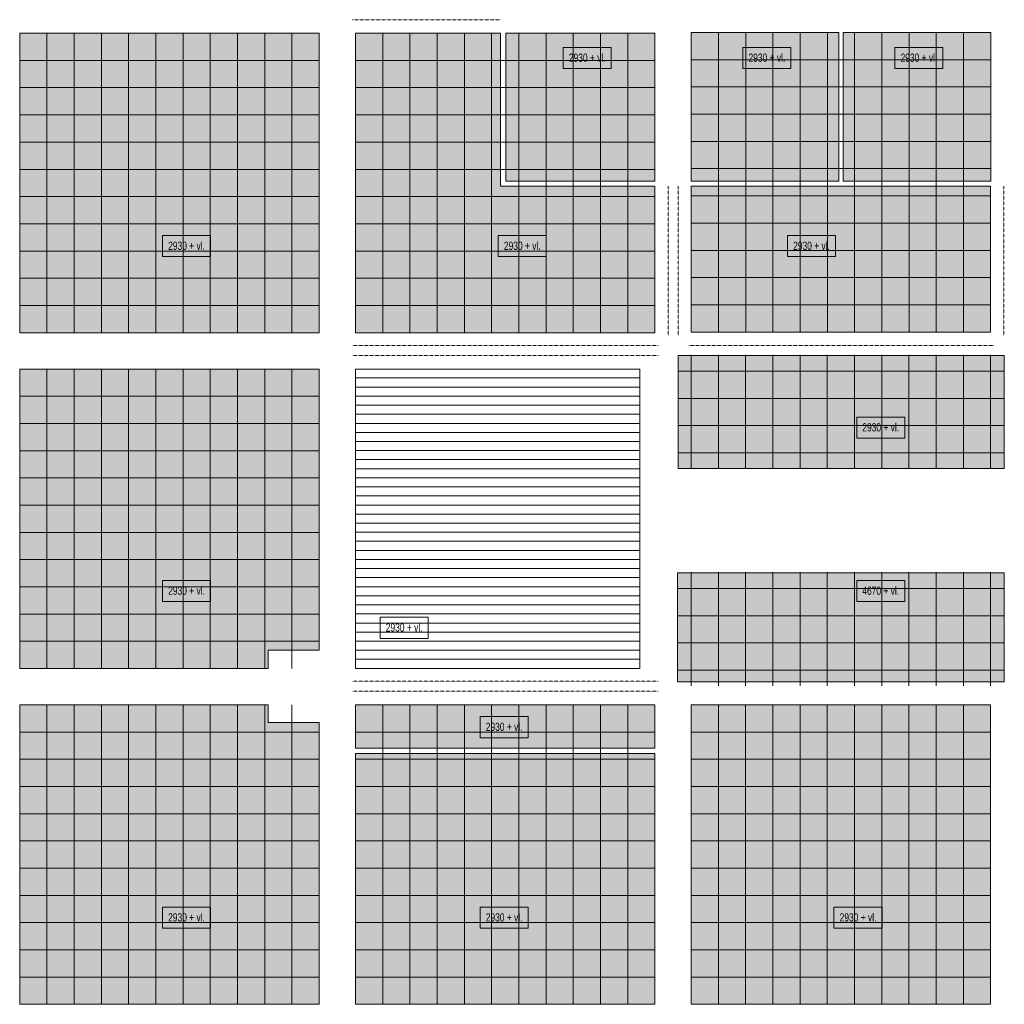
# Model space of a CAD drawing. Header units: millimetres. Extents: x 73705 to 433105, y 109410 to 279410.
# Tile 67 of 90: x 348680 to 370381, y 127758 to 149455. Entities that reach past the tile are written whole.
import ezdxf

# ---------------------------------------------------------------- set-up
doc = ezdxf.new("R2010")
doc.units = ezdxf.units.MM
doc.linetypes.add('Overhead', pattern=[2.5, 1.5, -1])
for name, color, linetype, lineweight in [('A-DETL', 90, 'Continuous', 9), ('A-DETL-GENF', 92, 'Continuous', 9), ('A-DETL-THIN', 151, 'Continuous', 9), ('A-FLOR-OVHD', 1, 'Overhead', 9), ('G-ANNO-TEXT', 231, 'Continuous', 9)]:
    doc.layers.add(name, color=color, linetype=linetype, lineweight=lineweight)
doc.styles.add('Arial Narrow_B', font='ARIALN.TTF', dxfattribs={"width": 0.9, "height": 180})

msp = doc.modelspace()

# ---------------------------------------------------------------- hatches: boundary and pattern name
at = {"layer": 'A-DETL-GENF'}
for points in [[(348680.4, 142557.5), (355280.4, 142557.5), (355280.4, 149157.5), (348680.4, 149157.5), (348680.4, 145817)], [(362680.4, 142557.5), (362680.4, 145784), (359280.6, 145784), (359280.6, 149157.5), (356080.4, 149157.5), (356080.4, 142557.5), (362341.3, 142557.5)], [(362680.4, 145898), (362680.4, 149157.5), (359394.6, 149157.5), (359394.6, 145898)], [(366731.1, 145898), (366731.1, 149172.5), (363480.4, 149172.5), (363480.4, 145898)], [(370081.7, 145898), (370081.7, 149172.5), (366831.1, 149172.5), (366831.1, 145898)], [(370080.4, 142572.5), (370080.4, 145784), (363480.4, 145784), (363480.4, 142572.5), (366831.1, 142572.5)], [(363191.1, 139565), (370381.1, 139565), (370381.1, 142055), (363191.1, 142055), (363191.1, 141757.5)], [(350756.1, 135157.5), (354156.1, 135157.5), (354156.1, 135564.5), (355280.4, 135564.5), (355280.4, 141757.5), (348680.4, 141757.5), (348680.4, 135157.5), (349081.1, 135157.5)], [(366831.1, 134865.5), (370381.1, 134865.5), (370381.1, 137265), (363181.1, 137265), (363181.1, 134865.5), (366731.1, 134865.5)], [(352322.3, 127757.5), (355280.4, 127757.5), (355280.4, 133965.5), (354156.1, 133965.5), (354156.1, 134357.5), (348680.4, 134357.5), (348680.4, 127757.5), (350956.1, 127757.5)], [(366831.1, 127757.5), (370080.4, 127757.5), (370080.4, 134357.5), (363480.4, 134357.5), (363480.4, 127757.5), (366731.1, 127757.5)]]:
    msp.add_hatch(color=10, dxfattribs=at).paths.add_polyline_path(points)
h = msp.add_hatch(dxfattribs=at)
h.set_pattern_fill('FP_1', color=27, style=0, pattern_type=2)
h.set_pattern_definition([(0, (352990.5, -123639.95), (0, 200), [])])
h.paths.add_polyline_path([(356080.4, 135157.5), (362351.1, 135157.5), (362351.1, 141757.5), (356080.4, 141757.5), (356080.4, 135564.5)])
h = msp.add_hatch(color=10, dxfattribs=at)
h.paths.add_polyline_path([(362680.4, 127757.5), (362680.4, 133287), (356080.4, 133287), (356080.4, 127757.5)])
h.paths.add_polyline_path([(356080.4, 133401), (362680.4, 133401), (362680.4, 134357.5), (356080.4, 134357.5), (356080.4, 133965.5)])

# ---------------------------------------------------------------- linework, layer by layer
at = {"layer": 'A-DETL'}
for p, q in [((349280.4, 149157.5), (349280.4, 142557.5)), ((349880.4, 149157.5), (349880.4, 142557.5)), ((350480.4, 149157.5), (350480.4, 142557.5)), ((351080.4, 149157.5), (351080.4, 142557.5)), ((351680.4, 149157.5), (351680.4, 142557.5)), ((352280.4, 149157.5), (352280.4, 142557.5)), ((352880.4, 149157.5), (352880.4, 142557.5)), ((353480.4, 149157.5), (353480.4, 142557.5)), ((354080.4, 149157.5), (354080.4, 142557.5)), ((354680.4, 149157.5), (354680.4, 142557.5)), ((356680.4, 149157.5), (356680.4, 142557.5)), ((357280.4, 149157.5), (357280.4, 142557.5)), ((357880.4, 149157.5), (357880.4, 142557.5)), ((358480.4, 149157.5), (358480.4, 142557.5)), ((359080.4, 149157.5), (359080.4, 142557.5)), ((359680.4, 149157.5), (359680.4, 142557.5)), ((360280.4, 149157.5), (360280.4, 142557.5)), ((360880.4, 149157.5), (360880.4, 142557.5)), ((361480.4, 149157.5), (361480.4, 142557.5)), ((362080.4, 149157.5), (362080.4, 142557.5)), ((366731.1, 149172.5), (363480.4, 149172.5)), ((363480.4, 149172.5), (363480.4, 145898)), ((364081.7, 149172.5), (364081.7, 142572.5)), ((364681.7, 149172.5), (364681.7, 142572.5)), ((365281.7, 149172.5), (365281.7, 142572.5)), ((365881.7, 149172.5), (365881.7, 142572.5)), ((366481.7, 149172.5), (366481.7, 142572.5)), ((366731.1, 145898), (366731.1, 149172.5)), ((370081.7, 149172.5), (366831.1, 149172.5)), ((366831.1, 149172.5), (366831.1, 145898)), ((367081.7, 149172.5), (367081.7, 142572.5)), ((367681.7, 149172.5), (367681.7, 142572.5)), ((368281.7, 149172.5), (368281.7, 142572.5)), ((368881.7, 149172.5), (368881.7, 142572.5)), ((369481.7, 149172.5), (369481.7, 142572.5)), ((370081.7, 145898), (370081.7, 149172.5)), ((348680.4, 148557.5), (355280.4, 148557.5)), ((356080.4, 148557.5), (362680.4, 148557.5)), ((363481.7, 148572.5), (370081.7, 148572.5)), ((348680.4, 147957.5), (355280.4, 147957.5)), ((356080.4, 147957.5), (362680.4, 147957.5)), ((363481.7, 147972.5), (370081.7, 147972.5)), ((348680.4, 147357.5), (355280.4, 147357.5)), ((356080.4, 147357.5), (362680.4, 147357.5)), ((363481.7, 147372.5), (370081.7, 147372.5)), ((348680.4, 146757.5), (355280.4, 146757.5)), ((356080.4, 146757.5), (362680.4, 146757.5)), ((363481.7, 146772.5), (370081.7, 146772.5)), ((348680.4, 146157.5), (355280.4, 146157.5)), ((356080.4, 146157.5), (362680.4, 146157.5)), ((363481.7, 146172.5), (370081.7, 146172.5)), ((363480.4, 145898), (366731.1, 145898)), ((366831.1, 145898), (370081.7, 145898)), ((348680.4, 145557.5), (355280.4, 145557.5)), ((356080.4, 145557.5), (362680.4, 145557.5)), ((363481.7, 145572.5), (370081.7, 145572.5)), ((363481.7, 144972.5), (370081.7, 144972.5)), ((348680.4, 144957.5), (355280.4, 144957.5)), ((356080.4, 144957.5), (362680.4, 144957.5)), ((348680.4, 144357.5), (355280.4, 144357.5)), ((356080.4, 144357.5), (362680.4, 144357.5)), ((363481.7, 144372.5), (370081.7, 144372.5)), ((348680.4, 143757.5), (355280.4, 143757.5)), ((356080.4, 143757.5), (362680.4, 143757.5)), ((363481.7, 143772.5), (370081.7, 143772.5)), ((348680.4, 143157.5), (355280.4, 143157.5)), ((356080.4, 143157.5), (362680.4, 143157.5)), ((363481.7, 143172.5), (370081.7, 143172.5)), ((370381.1, 142055), (363191.1, 142055)), ((363191.1, 142055), (363191.1, 139565)), ((363480.4, 142070), (363480.4, 139565)), ((364080.4, 142070), (364080.4, 139565)), ((364680.4, 142070), (364680.4, 139565)), ((365280.4, 142070), (365280.4, 139565)), ((365880.4, 142070), (365880.4, 139565)), ((366480.4, 142070), (366480.4, 139565)), ((367080.4, 142070), (367080.4, 139565)), ((367680.4, 142070), (367680.4, 139565)), ((368280.4, 142070), (368280.4, 139565)), ((368880.4, 142070), (368880.4, 139565)), ((369480.4, 142070), (369480.4, 139565)), ((370080.4, 142070), (370080.4, 139565)), ((370381.1, 139565), (370381.1, 142055)), ((349280.4, 141757.5), (349280.4, 135157.5)), ((349880.4, 141757.5), (349880.4, 135157.5)), ((350480.4, 141757.5), (350480.4, 135157.5)), ((351080.4, 141757.5), (351080.4, 135157.5)), ((351680.4, 141757.5), (351680.4, 135157.5)), ((352280.4, 141757.5), (352280.4, 135157.5)), ((352880.4, 141757.5), (352880.4, 135157.5)), ((353480.4, 141757.5), (353480.4, 135157.5)), ((354080.4, 141757.5), (354080.4, 135157.5)), ((354680.4, 141757.5), (354680.4, 135157.5)), ((363191.1, 141710), (370381.1, 141710)), ((348680.4, 141157.5), (355280.4, 141157.5)), ((363191.1, 141110), (370381.1, 141110)), ((348680.4, 140557.5), (355280.4, 140557.5)), ((363191.1, 140510), (370381.1, 140510)), ((348680.4, 139957.5), (355280.4, 139957.5)), ((363191.1, 139910), (370381.1, 139910)), ((363191.1, 139565), (370381.1, 139565)), ((348680.4, 139357.5), (355280.4, 139357.5)), ((348680.4, 138757.5), (355280.4, 138757.5)), ((348680.4, 138157.5), (355280.4, 138157.5)), ((348680.4, 137557.5), (355280.4, 137557.5)), ((370381.1, 137265), (363181.1, 137265)), ((363181.1, 137265), (363181.1, 134865.5)), ((363480.4, 137280), (363480.4, 134775)), ((364080.4, 137280), (364080.4, 134775)), ((364680.4, 137280), (364680.4, 134775)), ((365280.4, 137280), (365280.4, 134775)), ((365880.4, 137280), (365880.4, 134775)), ((366480.4, 137280), (366480.4, 134775)), ((367080.4, 137280), (367080.4, 134775)), ((367680.4, 137280), (367680.4, 134775)), ((368280.4, 137280), (368280.4, 134775)), ((368880.4, 137280), (368880.4, 134775)), ((369480.4, 137280), (369480.4, 134775)), ((370080.4, 137280), (370080.4, 134775)), ((370381.1, 134865.5), (370381.1, 137265)), ((348680.4, 136957.5), (355280.4, 136957.5)), ((363191.1, 136920), (370381.1, 136920)), ((348680.4, 136357.5), (355280.4, 136357.5)), ((363191.1, 136320), (370381.1, 136320)), ((348680.4, 135757.5), (355280.4, 135757.5)), ((363191.1, 135720), (370381.1, 135720)), ((363191.1, 135120), (370381.1, 135120)), ((363181.1, 134865.5), (370381.1, 134865.5)), ((349280.4, 134357.5), (349280.4, 127757.5)), ((349880.4, 134357.5), (349880.4, 127757.5)), ((350480.4, 134357.5), (350480.4, 127757.5)), ((351080.4, 134357.5), (351080.4, 127757.5)), ((351680.4, 134357.5), (351680.4, 127757.5)), ((352280.4, 134357.5), (352280.4, 127757.5)), ((352880.4, 134357.5), (352880.4, 127757.5)), ((353480.4, 134357.5), (353480.4, 127757.5)), ((354080.4, 134357.5), (354080.4, 127757.5)), ((354680.4, 134357.5), (354680.4, 127757.5)), ((356680.4, 134357.5), (356680.4, 127757.5)), ((357280.4, 134357.5), (357280.4, 127757.5)), ((357880.4, 134357.5), (357880.4, 127757.5)), ((358480.4, 134357.5), (358480.4, 127757.5)), ((359080.4, 134357.5), (359080.4, 127757.5)), ((359680.4, 134357.5), (359680.4, 127757.5)), ((360280.4, 134357.5), (360280.4, 127757.5)), ((360880.4, 134357.5), (360880.4, 127757.5)), ((361480.4, 134357.5), (361480.4, 127757.5)), ((362080.4, 134357.5), (362080.4, 127757.5)), ((364080.4, 134357.5), (364080.4, 127757.5)), ((364680.4, 134357.5), (364680.4, 127757.5)), ((365280.4, 134357.5), (365280.4, 127757.5)), ((365880.4, 134357.5), (365880.4, 127757.5)), ((366480.4, 134357.5), (366480.4, 127757.5)), ((367080.4, 134357.5), (367080.4, 127757.5)), ((367680.4, 134357.5), (367680.4, 127757.5)), ((368280.4, 134357.5), (368280.4, 127757.5)), ((368880.4, 134357.5), (368880.4, 127757.5)), ((369480.4, 134357.5), (369480.4, 127757.5)), ((348680.4, 133757.5), (355280.4, 133757.5)), ((356080.4, 133757.5), (362680.4, 133757.5)), ((363480.4, 133757.5), (370080.4, 133757.5)), ((348680.4, 133157.5), (355280.4, 133157.5)), ((356080.4, 133157.5), (362680.4, 133157.5)), ((363480.4, 133157.5), (370080.4, 133157.5)), ((348680.4, 132557.5), (355280.4, 132557.5)), ((356080.4, 132557.5), (362680.4, 132557.5)), ((363480.4, 132557.5), (370080.4, 132557.5)), ((348680.4, 131957.5), (355280.4, 131957.5)), ((356080.4, 131957.5), (362680.4, 131957.5)), ((363480.4, 131957.5), (370080.4, 131957.5)), ((348680.4, 131357.5), (355280.4, 131357.5)), ((356080.4, 131357.5), (362680.4, 131357.5)), ((363480.4, 131357.5), (370080.4, 131357.5)), ((348680.4, 130757.5), (355280.4, 130757.5)), ((356080.4, 130757.5), (362680.4, 130757.5)), ((363480.4, 130757.5), (370080.4, 130757.5)), ((348680.4, 130157.5), (355280.4, 130157.5)), ((356080.4, 130157.5), (362680.4, 130157.5)), ((363480.4, 130157.5), (370080.4, 130157.5)), ((348680.4, 129557.5), (355280.4, 129557.5)), ((356080.4, 129557.5), (362680.4, 129557.5)), ((363480.4, 129557.5), (370080.4, 129557.5)), ((348680.4, 128957.5), (355280.4, 128957.5)), ((356080.4, 128957.5), (362680.4, 128957.5)), ((363480.4, 128957.5), (370080.4, 128957.5)), ((348680.4, 128357.5), (355280.4, 128357.5)), ((356080.4, 128357.5), (362680.4, 128357.5)), ((363480.4, 128357.5), (370080.4, 128357.5))]:
    msp.add_line(p, q, dxfattribs=at)
at = {"layer": 'A-DETL-THIN'}
for p, q in [((355280.4, 149157.5), (348680.4, 149157.5)), ((348680.4, 149157.5), (348680.4, 142557.5)), ((355280.4, 142557.5), (355280.4, 149157.5)), ((359280.6, 149157.5), (356080.4, 149157.5)), ((356080.4, 149157.5), (356080.4, 142557.5)), ((359280.6, 145784), (359280.6, 149157.5)), ((362680.4, 149157.5), (359394.6, 149157.5)), ((359394.6, 149157.5), (359394.6, 145898)), ((362680.4, 145898), (362680.4, 149157.5)), ((359394.6, 145898), (362680.4, 145898)), ((362680.4, 145784), (359280.6, 145784)), ((362680.4, 142557.5), (362680.4, 145784)), ((370080.4, 145784), (363480.4, 145784)), ((363480.4, 145784), (363480.4, 142572.5)), ((370080.4, 142572.5), (370080.4, 145784)), ((348680.4, 142557.5), (355280.4, 142557.5)), ((356080.4, 142557.5), (362680.4, 142557.5)), ((363480.4, 142572.5), (370080.4, 142572.5)), ((355280.4, 141757.5), (348680.4, 141757.5)), ((348680.4, 141757.5), (348680.4, 135157.5)), ((355280.4, 135564.5), (355280.4, 141757.5)), ((356080.4, 141757.5), (356080.4, 135157.5)), ((362351.1, 141757.5), (356080.4, 141757.5)), ((362351.1, 135157.5), (362351.1, 141757.5)), ((354156.1, 135157.5), (354156.1, 135564.5)), ((354156.1, 135564.5), (355280.4, 135564.5)), ((348680.4, 135157.5), (354156.1, 135157.5)), ((356080.4, 135157.5), (362351.1, 135157.5)), ((354156.1, 134357.5), (348680.4, 134357.5)), ((348680.4, 134357.5), (348680.4, 127757.5)), ((354156.1, 133965.5), (354156.1, 134357.5)), ((362680.4, 134357.5), (356080.4, 134357.5)), ((356080.4, 134357.5), (356080.4, 133401)), ((362680.4, 133401), (362680.4, 134357.5)), ((370080.4, 134357.5), (363480.4, 134357.5)), ((363480.4, 134357.5), (363480.4, 127757.5)), ((370080.4, 127757.5), (370080.4, 134357.5)), ((355280.4, 133965.5), (354156.1, 133965.5)), ((355280.4, 127757.5), (355280.4, 133965.5)), ((356080.4, 133401), (362680.4, 133401)), ((356080.4, 133287), (356080.4, 127757.5)), ((362680.4, 133287), (356080.4, 133287)), ((362680.4, 127757.5), (362680.4, 133287)), ((348680.4, 127757.5), (355280.4, 127757.5)), ((356080.4, 127757.5), (362680.4, 127757.5)), ((363480.4, 127757.5), (370080.4, 127757.5))]:
    msp.add_line(p, q, dxfattribs=at)
at = {"layer": 'A-FLOR-OVHD'}
for p, q in [((359280.6, 149455), (356011.1, 149455)), ((362971.1, 145784), (362971.1, 142495)), ((363191.1, 145784), (363191.1, 142495)), ((370371.1, 145784), (370371.1, 142495)), ((362751.1, 142275), (356011.1, 142275)), ((370151.1, 142275), (363411.1, 142275)), ((362751.1, 142055), (356011.1, 142055)), ((370151.1, 142055), (363411.1, 142055)), ((362751.1, 134875), (356011.1, 134875)), ((362751.1, 134655), (356011.1, 134655))]:
    msp.add_line(p, q, dxfattribs=at)
at = {"layer": 'G-ANNO-TEXT', "color": 134, "flags": 128}
for points in [[(360658.5, 148843.2), (361717.9, 148843.2), (361717.9, 148378.2), (360658.5, 148378.2)], [(351826.8, 144698.2), (352886.2, 144698.2), (352886.2, 144233.2), (351826.8, 144233.2)], [(359226.8, 144698.2), (360286.2, 144698.2), (360286.2, 144233.2), (359226.8, 144233.2)], [(365601.4, 144698.2), (366660.8, 144698.2), (366660.8, 144233.2), (365601.4, 144233.2)], [(351826.8, 137098.2), (352886.2, 137098.2), (352886.2, 136633.2), (351826.8, 136633.2)], [(356623.4, 136286.7), (357682.8, 136286.7), (357682.8, 135821.7), (356623.4, 135821.7)], [(358826.8, 134098.2), (359886.2, 134098.2), (359886.2, 133633.2), (358826.8, 133633.2)], [(351826.8, 129898.2), (352886.2, 129898.2), (352886.2, 129433.2), (351826.8, 129433.2)], [(358826.8, 129898.2), (359886.2, 129898.2), (359886.2, 129433.2), (358826.8, 129433.2)], [(366626.8, 129898.2), (367686.2, 129898.2), (367686.2, 129433.2), (366626.8, 129433.2)]]:
    msp.add_lwpolyline(points, close=True, dxfattribs=at)
at = {"layer": 'G-ANNO-TEXT', "color": 150, "flags": 128}
for points in [[(364618.5, 148843.2), (365677.9, 148843.2), (365677.9, 148378.2), (364618.5, 148378.2)], [(367969.2, 148843.2), (369028.5, 148843.2), (369028.5, 148378.2), (367969.2, 148378.2)], [(368187.5, 140231.9), (367128.2, 140231.9), (367128.2, 140696.9), (368187.5, 140696.9)], [(368187.5, 136631.9), (367128.2, 136631.9), (367128.2, 137096.9), (368187.5, 137096.9)]]:
    msp.add_lwpolyline(points, close=True, dxfattribs=at)

# ---------------------------------------------------------------- texts
at = {"layer": 'G-ANNO-TEXT', "color": 134, "char_height": 180, "width": 974.05, "attachment_point": 1, "style": 'Arial Narrow_B'}
for insert in [(360784.2, 148708.3), (351952.5, 144563.3), (359352.5, 144563.3), (365727.1, 144563.3), (351952.5, 136963.3), (356749.1, 136151.8), (358952.5, 133963.3), (351952.5, 129763.3), (358952.5, 129763.3), (366752.5, 129763.3)]:
    msp.add_mtext('2930 + vl.', dxfattribs=dict(at, insert=insert))
at = {"layer": 'G-ANNO-TEXT', "color": 150, "char_height": 180, "width": 974.05, "attachment_point": 1, "style": 'Arial Narrow_B'}
for s, insert in [('2930 + vl.', (364744.2, 148708.3)), ('2930 + vl.', (368094.9, 148708.3)), ('2930 + vl.', (367252.2, 140562)), ('4670 + vl.', (367252.2, 136962))]:
    msp.add_mtext(s, dxfattribs=dict(at, insert=insert))

doc.saveas('drawing.dxf')
